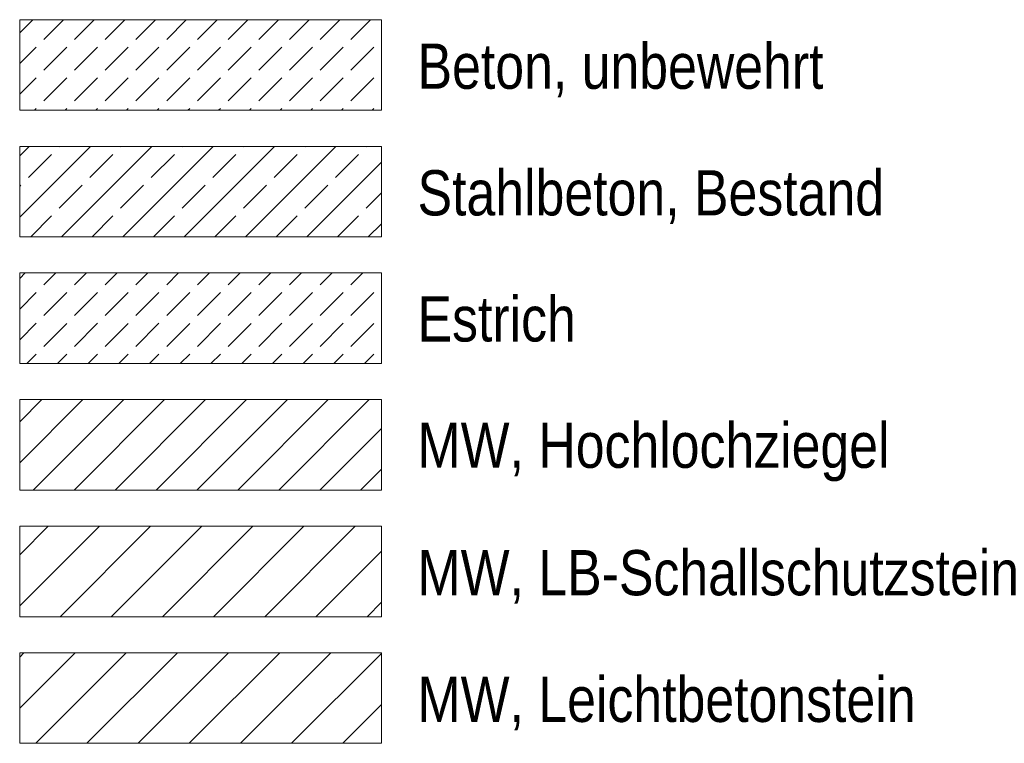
# Model space of a CAD drawing. Header units: metres. Extents: x -80 to 1923, y -189 to 69.
# Tile 221 of 256: x 1643.27 to 1646, y -176.52 to -174.52. Entities that reach past the tile are written whole.
import ezdxf

# ---------------------------------------------------------------- set-up
doc = ezdxf.new("R2010")
doc.units = ezdxf.units.M
doc.header["$MEASUREMENT"] = 0
doc.layers.add('V-02_Legende_4_@RL_252 Dämmung', color=7, linetype='Continuous')
doc.layers.add('V-02_Legende_4_Neubau_@RL_252 Dämmung', color=7, linetype='Continuous')
doc.styles.add('ERSTELLTER_STIL_2', font='ARIALN.TTF')
pattern_1 = [(45, (1631.12239, -203.84762), (-0.07071068, 0.07071068), [])]
pattern_2 = [(45, (1631.12239, -203.84762), (-0.0848528, 0.0848528), [0.09, -0.03]), (45, (1631.12239, -203.76277), (-0.0848528, 0.0848528), [0.09, -0.03])]

msp = doc.modelspace()

# ---------------------------------------------------------------- hatches: boundary and pattern name
at = {"layer": 'V-02_Legende_4_Neubau_@RL_252 Dämmung', "linetype": 'Continuous', "lineweight": 0, "true_color": 0x000000}
h = msp.add_hatch(dxfattribs=at)
h.set_pattern_fill('Beton__unbewehrt_0004', color=18, style=0, pattern_type=2)
h.set_pattern_definition(pattern_2)
h.paths.add_polyline_path([(1643.2743, -174.769), (1644.2743, -174.769), (1644.2743, -174.519), (1643.2743, -174.519)])
at = {"layer": 'V-02_Legende_4_Neubau_@RL_252 Dämmung', "linetype": 'Continuous', "lineweight": 18}
h = msp.add_hatch(dxfattribs=at)
h.set_pattern_fill('Beton__Stahlbeton_0004', color=8, style=0, pattern_type=2)
h.set_pattern_definition([(45, (1631.12239, -203.84762), (-0.0848528, 0.0848528), []), (45, (1631.07996, -203.8052), (-0.0848528, 0.0848528), [0.09, -0.03])])
h.paths.add_polyline_path([(1643.2743, -175.119), (1644.2743, -175.119), (1644.2743, -174.869), (1643.2743, -174.869)])
at = {"layer": 'V-02_Legende_4_Neubau_@RL_252 Dämmung', "linetype": 'Continuous', "lineweight": 0, "true_color": 0x000000}
h = msp.add_hatch(dxfattribs=at)
h.set_pattern_fill('Beton__unbewehrt_0004', color=18, style=0, pattern_type=2)
h.set_pattern_definition(pattern_2)
h.paths.add_polyline_path([(1643.2743, -175.469), (1644.2743, -175.469), (1644.2743, -175.219), (1643.2743, -175.219)])
at = {"layer": 'V-02_Legende_4_Neubau_@RL_252 Dämmung', "linetype": 'Continuous', "lineweight": 18, "true_color": 0x7e5959}
h = msp.add_hatch(dxfattribs=at)
h.set_pattern_fill('MW_Hochlochziegel_0004', color=37, style=0, pattern_type=2)
h.set_pattern_definition([(45, (1631.122386, -203.84762), (-0.05656854, 0.05656854), [])])
h.paths.add_polyline_path([(1643.2743, -175.569), (1643.2743, -175.819), (1644.2743, -175.819), (1644.2743, -175.569)])
at = {"layer": 'V-02_Legende_4_Neubau_@RL_252 Dämmung', "linetype": 'Continuous', "lineweight": 18}
h = msp.add_hatch(dxfattribs=at)
h.set_pattern_fill('MW_Kalksandstein_0004', color=8, style=0, pattern_type=2)
h.set_pattern_definition(pattern_1)
h.paths.add_polyline_path([(1643.2743, -175.919), (1643.2743, -176.169), (1644.2743, -176.169), (1644.2743, -175.919)])
h = msp.add_hatch(dxfattribs=at)
h.set_pattern_fill('MW_Leichtbeton_0004', color=8, style=0, pattern_type=2)
h.set_pattern_definition(pattern_1)
h.paths.add_polyline_path([(1643.2743, -176.269), (1643.2743, -176.519), (1644.2743, -176.519), (1644.2743, -176.269)])

# ---------------------------------------------------------------- linework, layer by layer
at = {"layer": 'V-02_Legende_4_Neubau_@RL_252 Dämmung', "color": 7, "linetype": 'Continuous', "lineweight": 18, "ltscale": 1000, "flags": 128}
for points in [[(1643.2743, -174.769), (1644.2743, -174.769), (1644.2743, -174.519), (1643.2743, -174.519)], [(1643.2743, -175.119), (1644.2743, -175.119), (1644.2743, -174.869), (1643.2743, -174.869)], [(1643.2743, -175.469), (1644.2743, -175.469), (1644.2743, -175.219), (1643.2743, -175.219)], [(1643.2743, -175.569), (1644.2743, -175.569), (1644.2743, -175.819), (1643.2743, -175.819)], [(1643.2743, -175.919), (1644.2743, -175.919), (1644.2743, -176.169), (1643.2743, -176.169)], [(1643.2743, -176.269), (1644.2743, -176.269), (1644.2743, -176.519), (1643.2743, -176.519)]]:
    msp.add_lwpolyline(points, close=True, dxfattribs=at)

# ---------------------------------------------------------------- texts
at = {"layer": 'V-02_Legende_4_@RL_252 Dämmung', "color": 7, "linetype": 'Continuous', "lineweight": 13, "char_height": 0.125, "attachment_point": 7, "style": 'ERSTELLTER_STIL_2'}
for s, insert in [('\\A1;{\\pql;\\fArial Narrow|b0|i0|c0|p0;\\W1.000000;Beton, unbewehrt}', (1644.3743, -174.7332)), ('\\A1;{\\pql;\\fArial Narrow|b0|i0|c0|p0;\\W1.000000;Stahlbeton, Bestand}', (1644.3743, -175.0832)), ('\\A1;{\\pql;\\fArial Narrow|b0|i0|c0|p0;\\W1.000000;Estrich}', (1644.3743, -175.4102)), ('\\A1;{\\pql;\\fArial Narrow|b0|i0|c0|p0;\\W1.000000;MW, Hochlochziegel}', (1644.3743, -175.7953)), ('\\A1;{\\pql;\\fArial Narrow|b0|i0|c0|p0;\\W1.000000;MW, L\\fArial Narrow|b0|i0|c0|p0;\\W1.000000;B-S\\fArial Narrow|b0|i0|c0|p0;\\W1.000000;challschutzstein}', (1644.3743, -176.1332)), ('\\A1;{\\pql;\\fArial Narrow|b0|i0|c0|p0;\\W1.000000;MW, \\fArial Narrow|b0|i0|c0|p0;\\W1.000000;Leichtbetonstein}', (1644.3743, -176.4832))]:
    msp.add_mtext(s, dxfattribs=dict(at, insert=insert))

doc.saveas('drawing.dxf')
